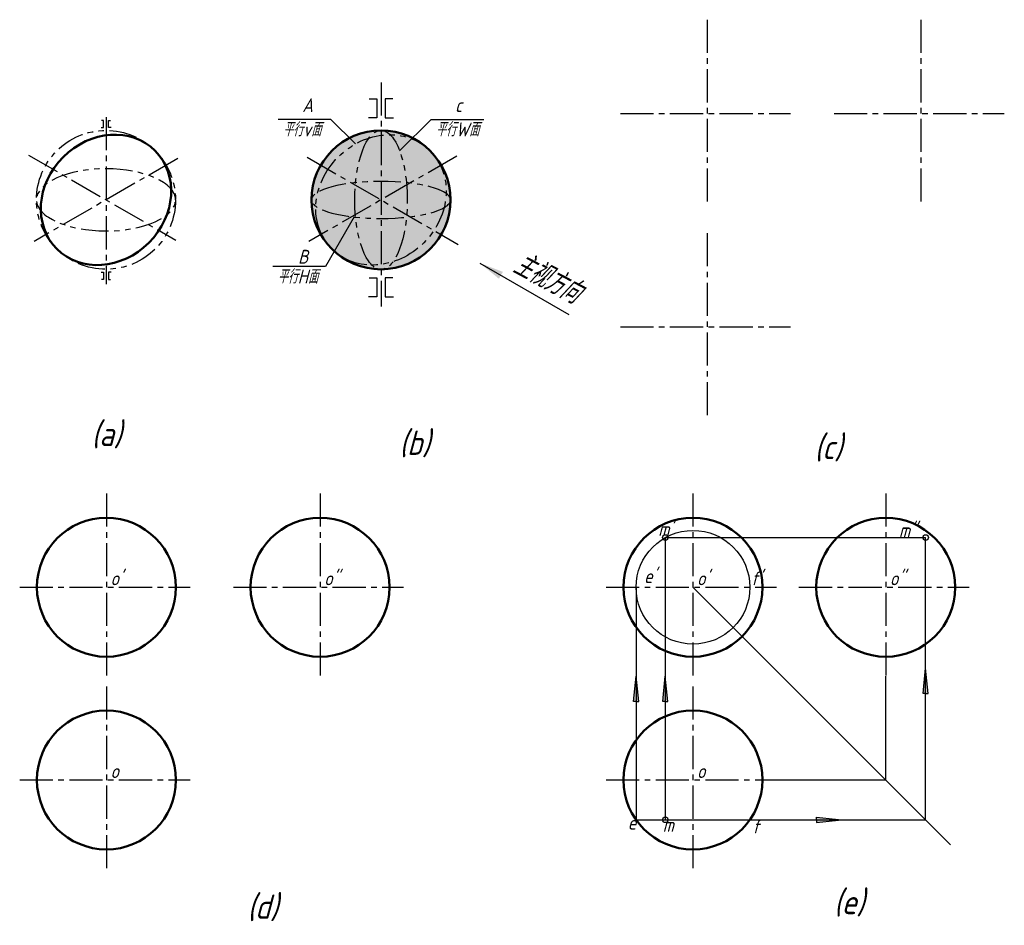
# Model space of a CAD drawing. Header units: millimetres. Extents: x 1097 to 1239, y -42 to 88.
import ezdxf

# ---------------------------------------------------------------- set-up
doc = ezdxf.new("R2010")
doc.units = ezdxf.units.MM
doc.header["$LTSCALE"] = 0.5
doc.linetypes.add('CENTER2', pattern=[28.575, 19.05, -3.175, 3.175, -3.175])
doc.linetypes.add('PHANTOM2', pattern=[31.75, 15.875, -3.175, 3.175, -3.175, 3.175, -3.175])
doc.layers.add('尺寸层', color=221, linetype='Continuous')
doc.layers.add('细实线层', color=7, linetype='Continuous')
for name, color, linetype, lineweight in [('文字层', 227, 'Continuous', 20), ('点画线层', 3, 'CENTER2', 25), ('粗实线层', 7, 'Continuous', 50)]:
    doc.layers.add(name, color=color, linetype=linetype, lineweight=lineweight)
doc.styles.add('工程字体（斜）', font='gbeitc.shx', dxfattribs={"bigfont": 'gbcbig.shx'})
doc.styles.add('工程斜体', font='gbeitc.shx', dxfattribs={"bigfont": 'gbcbig.shx'})
doc.dimstyles.new('gb35', dxfattribs={"dimtxt": 3.5, "dimasz": 3.5, "dimexe": 2.5, "dimexo": 0, "dimgap": 1, "dimtad": 1, "dimdsep": 46, "dimtxsty": '工程字体（斜）', "dimcen": 0, "dimadec": 0, "dimazin": 0, "dimtfac": 1, "dimtmove": 0, "dimatfit": 3, "dimfxl": 0, "dimarcsym": 0})

# ---------------------------------------------------------------- blocks, each defined once
blk = doc.blocks.new('jt')
h = blk.add_hatch(color=256)
h.paths.add_polyline_path([(0, 0), (-0.76, -7.26), (0, -7.26)])
h.paths.add_polyline_path([(0, 0), (0, -7.26), (0.76, -7.26)])
for p, q in [((-0.76, -7.26), (0, 0)), ((0.76, -7.26), (0, 0)), ((0, -7.26), (-0.76, -7.26)), ((0, -7.26), (0.76, -7.26))]:
    blk.add_line(p, q)
blk = doc.blocks.new('箭头')
at = {"layer": '细实线层', "ltscale": 0.5}
blk.add_blockref('jt', (0, 0), dxfattribs=at)

msp = doc.modelspace()

# ---------------------------------------------------------------- hatches: boundary and pattern name
at = {"linetype": 'PHANTOM2', "ltscale": 0.5}
h = msp.add_hatch(color=256, dxfattribs=at)
h.set_gradient(color1=(0, 0, 255), one_color=1, tint=1, name='CURVED')
h.paths.add_polyline_path([(1139.45, 62.5, 1), (1159.45, 62.5, 1)])

# ---------------------------------------------------------------- linework, layer by layer
at = {"layer": '点画线层', "color": 7, "ltscale": 0.5}
for p, q in [((1196.38, 88.45), (1196.38, 62.17)), ((1227.13, 88.45), (1227.13, 62.17)), ((1149.45, 79.42), (1149.45, 47.15)), ((1109.87, 74.43), (1109.87, 50.38)), ((1183.9, 74.96), (1208.41, 74.96)), ((1214.65, 74.96), (1239.16, 74.96)), ((1098.71, 68.95), (1119.93, 56.69)), ((1120.19, 68.46), (1099.53, 56.53)), ((1138.81, 68.65), (1160.56, 56.08)), ((1160.35, 68.8), (1139.07, 56.51)), ((1196.38, 57.7), (1196.38, 31.42)), ((1183.9, 44.21), (1208.41, 44.21)), ((1109.93, 20.21), (1109.93, -6.07)), ((1140.68, 20.21), (1140.68, -6.07)), ((1194.35, 20.21), (1194.35, -6.07)), ((1222.1, 20.21), (1222.1, -6.07)), ((1097.45, 6.72), (1121.96, 6.72)), ((1128.2, 6.72), (1152.71, 6.72)), ((1181.86, 6.72), (1206.37, 6.72)), ((1209.61, 6.72), (1234.12, 6.72)), ((1109.93, -7.55), (1109.93, -33.82)), ((1194.35, -7.55), (1194.35, -33.82)), ((1097.45, -21.03), (1121.96, -21.03)), ((1181.86, -21.03), (1206.37, -21.03))]:
    msp.add_line(p, q, dxfattribs=at)
at = {"layer": '粗实线层', "color": 7, "ltscale": 0.5}
for centre in [(1149.45, 62.5), (1109.93, 6.72), (1140.68, 6.72), (1194.35, 6.72), (1222.1, 6.72), (1109.93, -21.03), (1194.35, -21.03)]:
    msp.add_circle(centre, 10, dxfattribs=at)
msp.add_ellipse((1109.87, 62.5), major_axis=(7.07, 7.07), ratio=0.87266, dxfattribs=at)
at = {"layer": '细实线层', "color": 7, "ltscale": 0.5}
for p, q in [((1147.74, 77.06), (1148.87, 77.06)), ((1148.87, 77.06), (1148.87, 74.3)), ((1151.15, 77.06), (1150.03, 77.06)), ((1150.03, 77.06), (1150.03, 74.3)), ((1142.25, 74.09), (1134.66, 74.09)), ((1145.77, 70.56), (1142.25, 74.09)), ((1148.87, 74.3), (1147.63, 74.3)), ((1150.03, 74.3), (1151.26, 74.3)), ((1152.12, 69.57), (1156.65, 74.09)), ((1156.65, 74.09), (1164.24, 74.09)), ((1145.6, 60.04), (1141.48, 52.89)), ((1141.48, 52.89), (1133.89, 52.89)), ((1147.74, 51.29), (1148.87, 51.29)), ((1148.87, 51.29), (1148.87, 48.53)), ((1151.15, 51.29), (1150.03, 51.29)), ((1150.03, 51.29), (1150.03, 48.53)), ((1148.87, 48.53), (1147.63, 48.53)), ((1150.03, 48.53), (1151.26, 48.53)), ((1190.37, 13.88), (1190.37, -26.77)), ((1190.37, 13.88), (1227.84, 13.88)), ((1227.84, -26.77), (1227.84, 13.88)), ((1186.16, 6.72), (1186.16, -26.77)), ((1194.35, 6.72), (1231.42, -30.35)), ((1186.16, -26.77), (1227.84, -26.77))]:
    msp.add_line(p, q, dxfattribs=at)
at = {"layer": '细实线层', "linetype": 'PHANTOM2', "ltscale": 0.5}
for p, q in [((1109.5, 73.95), (1109.2, 73.95)), ((1109.5, 72.92), (1109.5, 73.95)), ((1110.24, 72.92), (1110.24, 73.95)), ((1110.24, 73.95), (1110.54, 73.95)), ((1109.16, 72.92), (1109.5, 72.92)), ((1110.59, 72.92), (1110.24, 72.92)), ((1109.16, 52.09), (1109.5, 52.09)), ((1109.5, 51.05), (1109.2, 51.05)), ((1109.5, 52.09), (1109.5, 51.05)), ((1110.59, 52.09), (1110.24, 52.09)), ((1110.24, 52.09), (1110.24, 51.05)), ((1110.24, 51.05), (1110.54, 51.05))]:
    msp.add_line(p, q, dxfattribs=at)
at = {"layer": '细实线层', "ltscale": 0.5}
for p, q in [((1222.1, -21.03), (1222.1, -6.07)), ((1206.37, -21.03), (1222.1, -21.03))]:
    msp.add_line(p, q, dxfattribs=at)
at = {"layer": '细实线层', "linetype": 'PHANTOM2', "ltscale": 0.5}
msp.add_circle((1109.87, 62.5), 10, dxfattribs=at)
at = {"layer": '细实线层', "color": 7, "ltscale": 0.5}
for centre, radius in [((1194.35, 6.72), 8.19), ((1190.37, 13.88), 0.4), ((1227.84, 13.88), 0.4), ((1190.37, -26.77), 0.4)]:
    msp.add_circle(centre, radius, dxfattribs=at)
at = {"layer": '细实线层', "linetype": 'PHANTOM2', "ltscale": 0.5}
for major_axis, ratio in [((7.07, 7.07), 0.87266), ((0, 10), 0.378348)]:
    msp.add_ellipse((1149.45, 62.5), major_axis=major_axis, ratio=ratio, dxfattribs=at)
at = {"layer": '细实线层', "linetype": 'PHANTOM2', "ltscale": 0.5, "extrusion": (0, 0, -1)}
for centre, ratio in [((1109.87, 62.5), 0.447412), ((1149.45, 62.5), 0.267078)]:
    msp.add_ellipse(centre, major_axis=(10, 0), ratio=ratio, dxfattribs=at)

# ---------------------------------------------------------------- block references
at = {"layer": '细实线层', "color": 7, "ltscale": 0.5, "xscale": 0.5, "yscale": 0.5, "zscale": 0.5}
for p in [(1227.84, -4.95), (1186.16, -6.1), (1190.37, -6.1)]:
    msp.add_blockref('箭头', p, dxfattribs=at)
at = {"layer": '细实线层', "color": 7, "ltscale": 0.5, "xscale": 0.5, "yscale": 0.5, "zscale": 0.5, "rotation": 270}
msp.add_blockref('箭头', (1215.78, -26.77), dxfattribs=at)

# ---------------------------------------------------------------- texts
at = {"layer": '文字层', "color": 7, "ltscale": 0.5, "attachment_point": 1, "style": '工程斜体'}
for s, insert, char_height, width in [('A', (1138.11, 77.14), 2, 1.7966), ('c', (1160.11, 77.14), 2, 1.7966), ('平行v面', (1135.35, 73.65), 2, 11.7215), ('平行W面', (1157.35, 73.65), 2, 11.7215), ('B', (1137.51, 55.31), 2, 1.7966), ('平行H面', (1134.58, 52.46), 2, 11.7215), ('(a)', (1107.78, 30.56), 3.5, 4.4148), ('(b)', (1152.08, 29.28), 3.5, 4.4148), ('(c)', (1211.83, 28.67), 3.5, 4.4148), ("m'", (1189.35, 16.1), 2, 1.7966), ('m"', (1223.99, 15.92), 2, 1.7966), ("o'", (1110.51, 9.01), 2, 1.7966), ('o"', (1141.26, 9.01), 2, 1.7966), ("e'", (1187.31, 9.32), 2, 1.7966), ("o'", (1194.92, 9.01), 2, 1.7966), ("f'", (1202.69, 9.01), 2, 1.7966), ('o"', (1222.68, 9.01), 2, 1.7966), ('o', (1110.51, -18.75), 2, 1.7966), ('o', (1194.92, -18.75), 2, 1.7966), ('e', (1184.96, -26.17), 2, 1.7966), ('f', (1202.88, -26.71), 2, 1.7966), ('m', (1190, -26.49), 2, 1.7966), ('(e)', (1214.63, -36.85), 3.5, 4.4148), ('(d)', (1130.21, -37.52), 3.5, 4.4148)]:
    msp.add_mtext(s, dxfattribs=dict(at, insert=insert, char_height=char_height, width=width))
at = {"layer": '文字层', "color": 7, "ltscale": 0.5, "insert": (1169.84, 55.19), "char_height": 3.5, "width": 9.8311, "attachment_point": 1, "rotation": 331.9079, "style": '工程斜体'}
msp.add_mtext('主视方向', dxfattribs=at)

# ---------------------------------------------------------------- leaders
at = {"layer": '尺寸层', "color": 7, "ltscale": 0.5}
msp.add_leader([(1163.68, 53.39), (1176.47, 46.01)], dimstyle='gb35', override={"dimgap": 1, "dimtad": 0}, dxfattribs=at)

doc.saveas('drawing.dxf')
